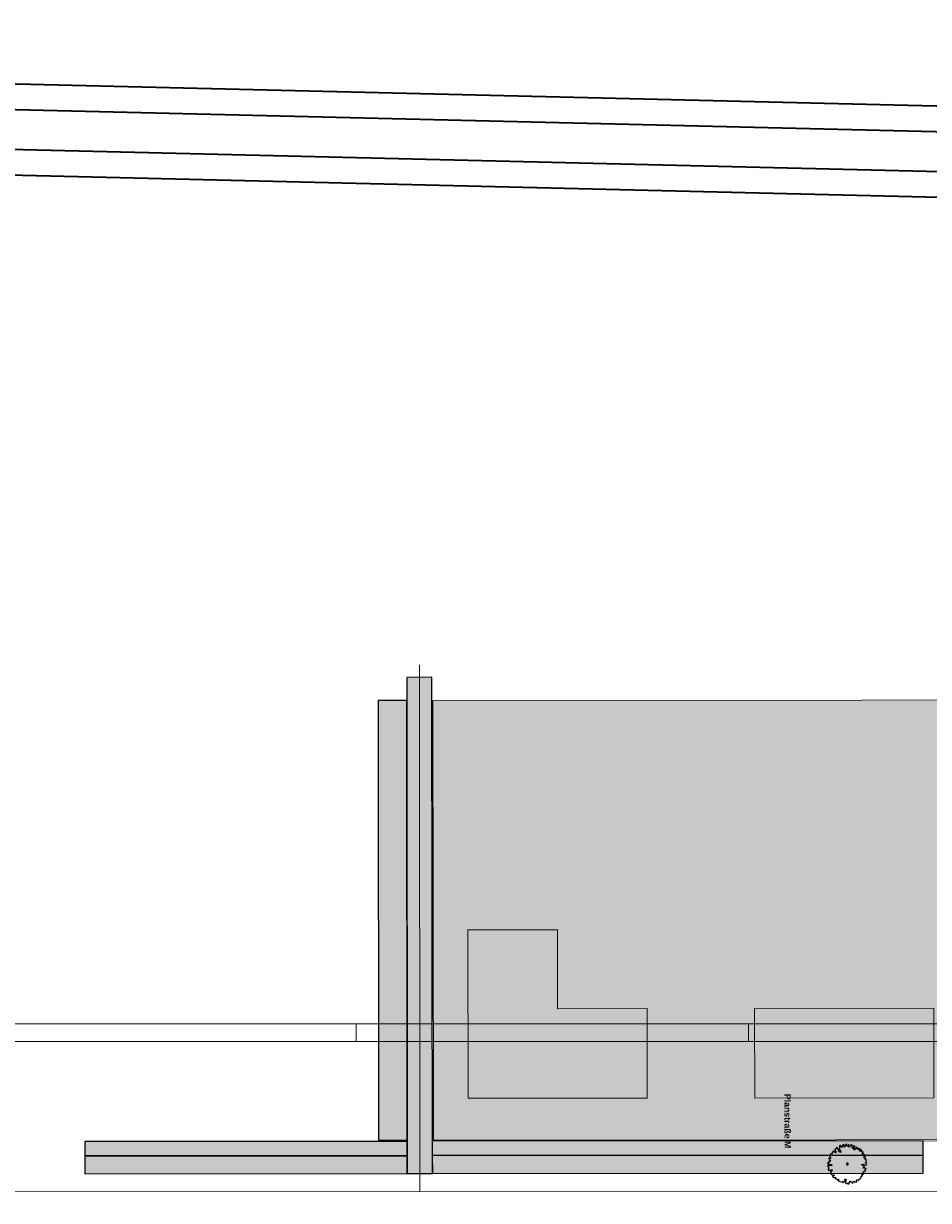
# Model space of a CAD drawing. Header units: metres. Extents: x -5203299 to 2078834, y 245743 to 5816291.
# Tile 240 of 256: x 366372 to 366498, y 5814308 to 5814473. Entities that reach past the tile are written whole.
import ezdxf

# ---------------------------------------------------------------- set-up
doc = ezdxf.new("R2010")
doc.units = ezdxf.units.M
doc.header["$LTSCALE"] = 0.5
doc.linetypes.add('ISO-02 Strichlinie', pattern=[3.81, 3.048, -0.762])
for name, color, linetype, lineweight in [('02.02_Nutzung. Gebäude-Wohnen. Neubau (Geschosswohnen)', 7, 'Continuous', 9), ('03.10_Nutzung. Baufeld-Wohnen', 7, 'Continuous', 9), ('70 -74 Zeichnungsblatt- 4 Plankopf Linie', 7, 'Continuous', 13), ('99.04_Erschließung_VP-S-Borde-Kantenstein', 7, 'Continuous', 25), ('Keine', 7, 'Continuous', 9)]:
    doc.layers.add(name, color=color, linetype=linetype, lineweight=lineweight)
for name, color, linetype, lineweight, true_color in [('99.04_1.BA Verkehrsanlagen-Achse', 1, 'Continuous', 20, 0xff0000), ('99.04_1.BA Verkehrsanlagen-L-Straßennamen', 1, 'Continuous', 25, 0xff0000), ('99.04_Erschließung_VP-KRA_S-LP-Krampnitz 1.BA$0$S-Achse', 1, 'Continuous', 20, 0xff0000), ('99.04_Erschließung_VP-S-Achse', 1, 'Continuous', 20, 0xff0000), ('99.04_Erschließung_VP-S-Farben-Fahrbahn-Betonsteinpflaster', 7, 'Continuous', 25, 0xbababa), ('99.04_Erschließung_VP-S-Farben-Gehweg-Betonsteinpflaster', 7, 'Continuous', 25, 0xffd6a8), ('99.04_Erschließung_VP-S-Farben-Grünflächen', 7, 'Continuous', 25, 0xc2e687), ('99.04_Gleisplanung VP 02_23-EB-1236L-A-FAHRKANTE', 150, 'Continuous', 35, 0x007fff), ('99.04_Gleisplanung VP 02_23-EB-1236R-A-FAHRKANTE', 150, 'Continuous', 35, 0x007fff), ('S-Baum', 7, 'Continuous', 25, 0x4c994c)]:
    doc.layers.add(name, color=color, linetype=linetype, lineweight=lineweight, true_color=true_color)
doc.styles.add('Arial (bold)', font='arialbd.ttf')

# ---------------------------------------------------------------- blocks, each defined once
blk = doc.blocks.new('Gruppe-438')
at = {"layer": 'S-Baum', "flags": 128}
blk.add_lwpolyline([(-103.37, 107.85), (-103.44, 107.85), (-103.51, 107.87), (-103.51, 107.92), (-103.42, 108.01), (-103.38, 108.12), (-103.43, 108.14), (-103.42, 108.19), (-103.38, 108.25), (-103.46, 108.31), (-103.54, 108.3), (-103.53, 108.34), (-103.45, 108.45), (-103.44, 108.51), (-103.53, 108.54), (-103.63, 108.51), (-103.57, 108.62), (-103.71, 108.63), (-103.72, 108.71), (-103.62, 108.73), (-103.54, 108.72), (-103.55, 108.83), (-103.53, 108.86), (-103.62, 108.88), (-103.7, 108.84), (-103.69, 108.91), (-103.61, 108.99), (-103.69, 109.05), (-103.77, 109.03), (-103.84, 109.04), (-103.94, 109.03), (-103.92, 109.1), (-103.84, 109.13), (-103.92, 109.21), (-103.85, 109.29), (-103.78, 109.32), (-103.83, 109.35), (-103.83, 109.42), (-103.92, 109.37), (-104.01, 109.33), (-104.08, 109.42), (-104, 109.45), (-104.06, 109.48), (-104.02, 109.57), (-104, 109.66), (-104.09, 109.68), (-104.17, 109.61), (-104.21, 109.54), (-104.3, 109.54), (-104.4, 109.58), (-104.32, 109.62), (-104.4, 109.7), (-104.28, 109.7), (-104.25, 109.77), (-104.19, 109.79), (-104.3, 109.82), (-104.37, 109.86), (-104.42, 109.8), (-104.48, 109.79), (-104.45, 109.87), (-104.55, 109.88), (-104.61, 109.88), (-104.65, 109.83), (-104.7, 109.78), (-104.76, 109.83), (-104.7, 109.89), (-104.65, 109.94), (-104.72, 110.04), (-104.8, 110.13), (-104.84, 110.09), (-104.86, 109.94), (-104.95, 109.86), (-105.04, 109.81), (-104.99, 109.64), (-105.14, 109.75), (-105.11, 109.9), (-105.03, 110.01), (-105.09, 110.13), (-105.01, 110.2), (-105.09, 110.27), (-105.18, 110.27), (-105.17, 110.16), (-105.19, 110.04), (-105.31, 109.87), (-105.36, 110.04), (-105.32, 110.14), (-105.39, 110.35), (-105.38, 110.4), (-105.5, 110.43), (-105.56, 110.33), (-105.58, 110.2), (-105.69, 110.16), (-105.79, 110.08), (-105.85, 110.18), (-105.79, 110.36), (-105.88, 110.44), (-105.98, 110.39), (-105.93, 110.29), (-105.99, 110.16), (-106.09, 110.31), (-106.15, 110.39), (-106.12, 110.45), (-106.19, 110.51), (-106.27, 110.44), (-106.28, 110.35), (-106.4, 110.29), (-106.32, 110.21), (-106.4, 110.12), (-106.49, 110.09), (-106.54, 110.25), (-106.54, 110.25), (-106.47, 110.35), (-106.59, 110.44), (-106.68, 110.4), (-106.69, 110.3), (-106.69, 110.21), (-106.76, 110.16), (-106.69, 110.11), (-106.74, 110.03), (-106.87, 110.07), (-106.92, 110.2), (-107, 110.23), (-106.96, 110.31), (-107.07, 110.3), (-107.13, 110.25), (-107.11, 110.15), (-107.13, 110.07), (-107.09, 109.97), (-107.14, 109.92), (-107.21, 109.91), (-107.16, 109.8), (-107.06, 109.7), (-107.01, 109.55), (-107.01, 109.43), (-106.93, 109.32), (-107.06, 109.37), (-107.09, 109.54), (-107.17, 109.48), (-107.29, 109.54), (-107.22, 109.61), (-107.35, 109.75), (-107.48, 109.83), (-107.38, 109.96), (-107.53, 110.01), (-107.56, 109.92), (-107.66, 109.82), (-107.71, 109.87), (-107.77, 109.76), (-107.7, 109.71), (-107.8, 109.65), (-107.75, 109.51), (-107.61, 109.41), (-107.63, 109.28), (-107.73, 109.27), (-107.76, 109.37), (-107.87, 109.54), (-107.93, 109.47), (-108.02, 109.53), (-108.07, 109.51), (-108.03, 109.38), (-108.09, 109.38), (-108.16, 109.41), (-108.16, 109.34), (-108.16, 109.26), (-108.21, 109.22), (-108.12, 109.15), (-108.25, 109.14), (-108.31, 109.21), (-108.37, 109.1), (-108.32, 109.06), (-108.31, 108.93), (-108.45, 108.88), (-108.44, 108.95), (-108.51, 108.97), (-108.55, 108.83), (-108.48, 108.78), (-108.4, 108.67), (-108.46, 108.63), (-108.37, 108.57), (-108.39, 108.5), (-108.5, 108.5), (-108.55, 108.61), (-108.61, 108.55), (-108.6, 108.47), (-108.52, 108.4), (-108.55, 108.32), (-108.46, 108.25), (-108.38, 108.14), (-108.41, 108.15), (-108.51, 108.12), (-108.51, 107.98), (-108.59, 107.95), (-108.57, 108.01), (-108.64, 108.06), (-108.68, 108.04), (-108.8, 107.8), (-108.68, 107.71), (-108.54, 107.69), (-108.48, 107.72), (-108.43, 107.64), (-108.31, 107.66), (-108.21, 107.62), (-108.15, 107.55), (-108.26, 107.51), (-108.38, 107.54), (-108.46, 107.45), (-108.52, 107.49), (-108.61, 107.53), (-108.81, 107.45), (-108.72, 107.35), (-108.63, 107.26), (-108.69, 107.2), (-108.64, 107.13), (-108.72, 107.02), (-108.69, 106.92), (-108.58, 106.83), (-108.47, 106.91), (-108.37, 106.86), (-108.24, 106.9), (-108.16, 106.93), (-108.11, 106.87), (-108.25, 106.8), (-108.19, 106.74), (-108.26, 106.71), (-108.39, 106.74), (-108.39, 106.6), (-108.3, 106.46), (-108.4, 106.39), (-108.31, 106.33), (-108.24, 106.29), (-108.2, 106.19), (-108.14, 106.21), (-108.01, 106.19), (-107.95, 106.18), (-107.92, 106.2), (-107.85, 106.15), (-108, 106.03), (-108.09, 106.07), (-108.04, 105.9), (-107.93, 105.89), (-107.88, 105.8), (-107.77, 105.83), (-107.74, 105.9), (-107.66, 105.81), (-107.73, 105.71), (-107.73, 105.7), (-107.65, 105.64), (-107.58, 105.71), (-107.47, 105.63), (-107.48, 105.58), (-107.42, 105.53), (-107.39, 105.58), (-107.26, 105.59), (-107.32, 105.4), (-107.22, 105.4), (-107.12, 105.4), (-107.11, 105.34), (-107.07, 105.28), (-107.02, 105.27), (-106.87, 105.23), (-106.85, 105.2), (-106.83, 105.22), (-106.72, 105.28), (-106.69, 105.17), (-106.66, 105.12), (-106.59, 105.22), (-106.44, 105.32), (-106.44, 105.41), (-106.33, 105.54), (-106.4, 105.61), (-106.24, 105.6), (-106.16, 105.53), (-106.3, 105.44), (-106.24, 105.4), (-106.25, 105.28), (-106.34, 105.24), (-106.32, 105.15), (-106.28, 105.11), (-106.21, 104.98), (-106.15, 105.06), (-106, 105.1), (-105.97, 104.93), (-105.81, 104.95), (-105.77, 105.08), (-105.79, 105.15), (-105.7, 105.18), (-105.67, 105.33), (-105.6, 105.35), (-105.55, 105.3), (-105.41, 105.21), (-105.38, 105.11), (-105.32, 105.05), (-105.24, 105.08), (-105.21, 105.17), (-105.19, 105.32), (-105.11, 105.31), (-105.03, 105.22), (-104.89, 105.26), (-104.8, 105.2), (-104.73, 105.29), (-104.75, 105.45), (-104.71, 105.56), (-104.59, 105.54), (-104.52, 105.44), (-104.42, 105.49), (-104.34, 105.64), (-104.23, 105.7), (-104.13, 105.68), (-104.11, 105.89), (-104.15, 105.9), (-104.11, 106.05), (-104.05, 106.05), (-103.98, 106.03), (-103.96, 106.06), (-103.96, 106.07), (-103.99, 106.18), (-103.92, 106.3), (-103.88, 106.28), (-103.78, 106.29), (-103.78, 106.35), (-103.83, 106.45), (-103.81, 106.62), (-103.78, 106.62), (-103.71, 106.67), (-103.66, 106.66), (-103.58, 106.68), (-103.52, 106.81), (-103.56, 107), (-103.45, 107.04), (-103.4, 106.99), (-103.39, 107.08), (-103.46, 107.12), (-103.64, 107.15), (-103.77, 107.12), (-103.82, 107.18), (-103.78, 107.24), (-103.64, 107.25), (-103.63, 107.33), (-103.75, 107.4), (-103.98, 107.59), (-104.04, 107.66), (-103.77, 107.7), (-103.7, 107.63), (-103.59, 107.56), (-103.48, 107.57), (-103.48, 107.63), (-103.48, 107.63), (-103.36, 107.67), (-103.31, 107.77)], close=True, dxfattribs=at)
at = {"layer": 'S-Baum'}
blk.add_rational_spline([(-106.06, 107.62), (-106.29, 107.68), (-106.23, 107.92), (-105.99, 107.86), (-105.75, 107.79), (-105.82, 107.55), (-106.06, 107.62)], [1, 0.333333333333, 0.333333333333, 1, 0.333333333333, 0.333333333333, 1], degree=3, knots=[0, 0, 0, 0, 0.5, 0.5, 0.5, 1, 1, 1, 1], dxfattribs=at)
blk = doc.blocks.new('_23-07-06_Massenplan_TB_Weiterführende Schule (3D)')
at = {"layer": '02.02_Nutzung. Gebäude-Wohnen. Neubau (Geschosswohnen)', "linetype": 'Continuous', "lineweight": 0, "true_color": 0xff6666}
for points in [[(-146.49, 140.4), (-158.99, 140.39), (-158.97, 116.89), (-133.97, 116.91), (-133.98, 129.41), (-146.48, 129.4)], [(-93.98, 129.45), (-118.98, 129.43), (-118.97, 116.93), (-93.97, 116.95)]]:
    blk.add_hatch(color=11, dxfattribs=at).paths.add_polyline_path(points)
at = {"layer": '03.10_Nutzung. Baufeld-Wohnen', "linetype": 'Continuous', "lineweight": 0, "true_color": 0xf1aba7, "transparency": 33554636}
blk.add_hatch(color=21, dxfattribs=at).paths.add_polyline_path([(-163.87, 172.39), (-163.82, 112.89), (-163.82, 111.04), (4.88, 111.18), (4.88, 117.03), (5.03, 117.03), (4.97, 185.88), (-44.01, 185.84), (-44.02, 172.49)])
at = {"layer": '99.04_Erschließung_VP-S-Farben-Fahrbahn-Betonsteinpflaster', "linetype": 'Continuous', "lineweight": 0, "true_color": 0xbababa}
blk.add_hatch(color=9, dxfattribs=at).paths.add_polyline_path([(-167.46, 106.38), (-163.96, 106.39), (-164.02, 175.64), (-167.52, 175.63)])
at = {"layer": '99.04_Erschließung_VP-S-Farben-Gehweg-Betonsteinpflaster', "linetype": 'Continuous', "lineweight": 0, "true_color": 0xffd6a8}
for points in [[(-167.47, 108.88), (-167.47, 110.88), (-212.47, 110.85), (-212.47, 108.85)], [(-95.45, 108.95), (-95.45, 110.95), (-163.97, 110.89), (-163.97, 108.89)]]:
    blk.add_hatch(color=41, dxfattribs=at).paths.add_polyline_path(points)
at = {"layer": '99.04_Erschließung_VP-S-Farben-Grünflächen', "linetype": 'Continuous', "lineweight": 0, "true_color": 0xc2e687}
for points in [[(-171.47, 111.03), (-167.47, 111.03), (-167.52, 172.38), (-171.52, 172.38)], [(-212.46, 106.35), (-167.46, 106.38), (-167.47, 108.88), (-212.47, 108.85)], [(-95.45, 106.45), (-95.45, 108.95), (-163.97, 108.89), (-163.96, 106.39)]]:
    blk.add_hatch(color=71, dxfattribs=at).paths.add_polyline_path(points)
at = {"layer": '02.02_Nutzung. Gebäude-Wohnen. Neubau (Geschosswohnen)', "flags": 128}
for points in [[(-146.49, 140.4), (-158.99, 140.39), (-158.97, 116.89), (-133.97, 116.91), (-133.98, 129.41), (-146.48, 129.4)], [(-93.98, 129.45), (-118.98, 129.43), (-118.97, 116.93), (-93.97, 116.95)]]:
    blk.add_lwpolyline(points, close=True, dxfattribs=at)
at = {"layer": '03.10_Nutzung. Baufeld-Wohnen', "flags": 128}
blk.add_lwpolyline([(-163.87, 172.39), (-163.82, 112.89), (-163.82, 111.04), (4.88, 111.18), (4.88, 117.03), (5.03, 117.03), (4.97, 185.88), (-44.01, 185.84), (-44.02, 172.49)], close=True, dxfattribs=at)
at = {"layer": '99.04_1.BA Verkehrsanlagen-Achse', "linetype": 'Continuous', "lineweight": 20}
blk.add_line((14.29, 104.04), (-224.46, 103.84), dxfattribs=at)
at = {"layer": '99.04_Erschließung_VP-KRA_S-LP-Krampnitz 1.BA$0$S-Achse', "linetype": 'Continuous'}
for p, q in [((-165.71, 103.89), (-165.77, 177.39)), ((14.29, 104.04), (-224.46, 103.84))]:
    blk.add_line(p, q, dxfattribs=at)
at = {"layer": '99.04_Erschließung_VP-S-Achse', "linetype": 'Continuous'}
for p, q in [((-165.71, 103.89), (-165.77, 177.39)), ((14.29, 104.04), (-224.46, 103.84))]:
    blk.add_line(p, q, dxfattribs=at)
at = {"layer": '99.04_Erschließung_VP-S-Borde-Kantenstein', "lineweight": 9}
for p, q in [((-167.47, 110.88), (-212.47, 110.85)), ((5.03, 111.03), (-163.97, 110.89)), ((-95.45, 106.45), (-95.45, 110.95)), ((-167.47, 108.88), (-212.47, 108.85)), ((-167.46, 106.38), (-167.47, 108.88)), ((-95.45, 108.95), (-163.97, 108.89)), ((-163.96, 106.39), (-163.97, 108.89))]:
    blk.add_line(p, q, dxfattribs=at)
at = {"layer": '99.04_Erschließung_VP-S-Farben-Fahrbahn-Betonsteinpflaster', "flags": 128}
blk.add_lwpolyline([(-167.46, 106.38), (-163.96, 106.39), (-164.02, 175.64), (-167.52, 175.63)], close=True, dxfattribs=at)
at = {"layer": '99.04_Erschließung_VP-S-Farben-Gehweg-Betonsteinpflaster', "flags": 128}
for points in [[(-167.47, 108.88), (-167.47, 110.88), (-212.47, 110.85), (-212.47, 108.85)], [(-95.45, 108.95), (-95.45, 110.95), (-163.97, 110.89), (-163.97, 108.89)]]:
    blk.add_lwpolyline(points, close=True, dxfattribs=at)
at = {"layer": '99.04_Erschließung_VP-S-Farben-Grünflächen', "flags": 128}
for points in [[(-171.47, 111.03), (-167.47, 111.03), (-167.52, 172.38), (-171.52, 172.38)], [(-212.46, 106.35), (-167.46, 106.38), (-167.47, 108.88), (-212.47, 108.85)], [(-95.45, 106.45), (-95.45, 108.95), (-163.97, 108.89), (-163.96, 106.39)]]:
    blk.add_lwpolyline(points, close=True, dxfattribs=at)
at = {"layer": 'S-Baum'}
blk.add_blockref('Gruppe-438', (0, 0), dxfattribs=at)
at = {"layer": '99.04_1.BA Verkehrsanlagen-L-Straßennamen', "insert": (-114.38, 113.72), "char_height": 0.875, "width": 9.5991, "attachment_point": 5, "rotation": 270.2329, "line_spacing_factor": 1.012097, "style": 'Arial (bold)'}
blk.add_mtext('Planstraße M', dxfattribs=at)
blk = doc.blocks.new('Plankopf')
at = {"layer": '70 -74 Zeichnungsblatt- 4 Plankopf Linie', "color": 7, "linetype": 'ISO-02 Strichlinie', "lineweight": 5, "transparency": 33554687}
for p, q in [((-0.275, 0.4205), (-0.275, 0.4155)), ((-0.1655, 0.4205), (-0.1655, 0.4155))]:
    blk.add_line(p, q, dxfattribs=at)
at = {"layer": '70 -74 Zeichnungsblatt- 4 Plankopf Linie', "transparency": 33554687, "flags": 128}
for points in [[(-0.5945, 0.4205), (0.5945, 0.4205), (0.5945, -0.4205), (-0.5945, -0.4205)], [(-0.5745, -0.4155), (-0.5745, 0.4155), (0.5895, 0.4155), (0.5895, -0.4155)]]:
    blk.add_lwpolyline(points, close=True, dxfattribs=at)
at = {"layer": '70 -74 Zeichnungsblatt- 4 Plankopf Linie', "color": 0, "flags": 1}
for tag in ['AR_Genehmigt_-_Datum', 'Auto_Generate_Page_Number', 'Auto_Total_Num_Sheets', 'Architekt', 'Architekt_Zusatz_-1-', 'Current_Plot_Date', 'Scale', 'Sheet_Number', 'Sheet_Title', 'Teil', 'Gewerk', 'Total_Num_Sheets', 'Tragwerksplanung', 'Tragwerksplanung_Zusatz_-1-', 'Geschäftszeichen', 'Zone', 'Zone', 'Zone', 'Zone', 'Zone', 'Status', 'TGA', 'TGA_Zusatz_-1-', 'Zone', 'Number', 'Publish_Date', 'Number', 'Publish_Date', 'Number', 'Publish_Date', 'Number', 'Publish_Date', 'Number', 'Publish_Date', 'Planungsgrundlagen', 'Plot_Date_Format', 'BH_Genehmigt_-_Datum', 'Papiermaße', 'Ebene', 'Page_Number', 'Plannummer_Fachplaner', 'File_Name', 'File_Name_Include_Path', 'Projektname_Zusatz', 'Landschaftsarchitekt', 'Landschaftsarchitekten_Zusatz-1-', 'Höhe_üNHN', 'Leistungsphase', 'Number', 'Publish_Date', 'Recipients', 'Recipients', 'Recipients', 'Recipients', 'Recipients', 'Project_Date', 'Project_ID', 'Project_Name', 'Recipients', 'Date', 'Note', 'Date', 'Note', 'Date', 'Note', 'Date', 'Note', 'Date', 'Note', 'Format', 'Date', 'Date', 'Note']:
    blk.add_attdef(tag, (-0.5945, -0.4205), '', height=0.00018, dxfattribs=at)
blk = doc.blocks.new('_23-07-06_Massenplan_TB_Weiterführende Schule-3 (3D)')
at = {"layer": '99.04_Gleisplanung VP 02_23-EB-1236L-A-FAHRKANTE', "flags": 128}
for points in [[(-195.677, 14.713, -0.005965), (-243.369, 15.285), (-544.421, 22.489)], [(-195.677, 13.278, -0.005965), (-243.404, 13.85), (-243.404, 13.85), (-243.404, 13.85), (-544.456, 21.055, -0.000153)]]:
    blk.add_lwpolyline(points, format="xyb", dxfattribs=at)
at = {"layer": '99.04_Gleisplanung VP 02_23-EB-1236R-A-FAHRKANTE', "flags": 128}
for points in [[(-195.633, 18.362, -0.005965), (-243.325, 18.934), (-544.406, 26.139)], [(-195.633, 16.927, -0.005965), (-243.36, 17.5), (-544.44, 24.705)]]:
    blk.add_lwpolyline(points, format="xyb", dxfattribs=at)

msp = doc.modelspace()

# ---------------------------------------------------------------- block references
at = {"layer": 'Keine', "color": 1}
msp.add_blockref('_23-07-06_Massenplan_TB_Weiterführende Schule (3D)', (366592.8, 5814205.71), dxfattribs=at)

# ---------------------------------------------------------------- next in the draw order: block references
at = {"layer": '70 -74 Zeichnungsblatt- 4 Plankopf Linie', "xscale": 500, "yscale": 500, "zscale": 500}
msp.add_blockref('Plankopf', (366555.71, 5814122.76), dxfattribs=at)

# ---------------------------------------------------------------- next in the draw order: block references
at = {"layer": 'Keine', "color": 1, "xscale": 2.5, "yscale": 2.5, "zscale": 2.5}
msp.add_blockref('_23-07-06_Massenplan_TB_Weiterführende Schule-3 (3D)', (367377.8, 5814407.22), dxfattribs=at)

doc.saveas('drawing.dxf')
